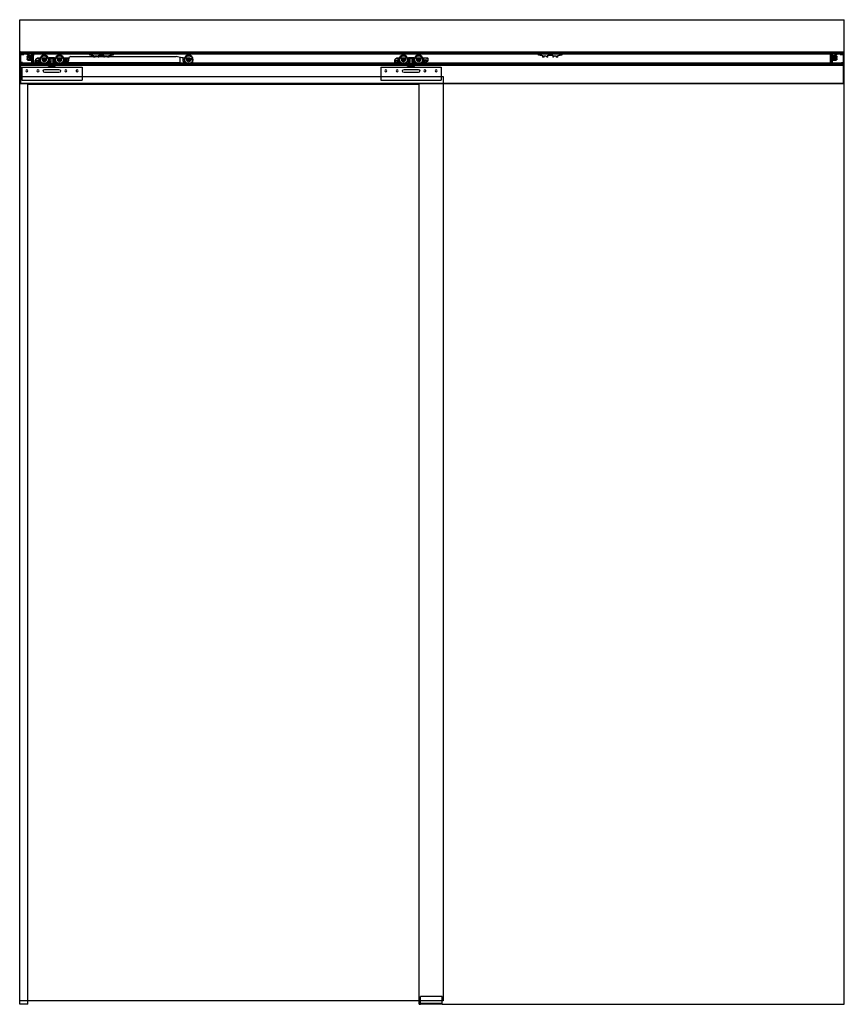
# Model space of a CAD drawing. Header units: millimetres. Extents: x 0 to 2050, y 0 to 2448.
import ezdxf

# ---------------------------------------------------------------- set-up
doc = ezdxf.new("R2010")
doc.units = ezdxf.units.MM
doc.header["$LTSCALE"] = 10
doc.layers.add('BESCH_KONT_sich_schn_ansi_2d', color=40, linetype='Continuous')

msp = doc.modelspace()

# ---------------------------------------------------------------- linework, layer by layer
at = {"layer": 'BESCH_KONT_sich_schn_ansi_2d', "extrusion": (0, 1, -2.22045e-16)}
for p, q in [((0, 2448), (2050, 2448)), ((0, 2368), (0, 2448)), ((2050, 2368), (2050, 2448)), ((2, 2368), (0, 2368)), ((0, 2289), (0, 2368)), ((2, 2368), (2, 2289)), ((2, 2368), (2048, 2368)), ((2, 2289), (2, 2368)), ((2, 2367), (2048, 2367)), ((2, 2366), (2048, 2366)), ((2, 2365.5), (2, 2365.5)), ((2, 2365.5), (2, 2365.5)), ((2, 2365.5), (2, 2365.5)), ((2, 2365.5), (2, 2365.5)), ((2, 2365.5), (2, 2365.5)), ((2, 2365.5), (2, 2365.5)), ((2, 2365.5), (2, 2365.5)), ((2, 2365.5), (2, 2365.5)), ((2, 2365.5), (2, 2365.5)), ((2, 2365.5), (2, 2365.5)), ((2, 2365.5), (2, 2365.5)), ((2, 2365.5), (2, 2365.5)), ((2, 2365.5), (2, 2365.5)), ((2, 2365.5), (2, 2365.5)), ((2, 2365.5), (2, 2365.5)), ((2, 2365.5), (2, 2365.5)), ((2, 2365.5), (2, 2365.5)), ((2, 2365.5), (2, 2365.5)), ((2, 2365.5), (2, 2365.5)), ((2, 2365.5), (2, 2365.5)), ((2, 2365.5), (2, 2365.5)), ((2, 2365.5), (2, 2365.5)), ((2, 2365.5), (2, 2365.5)), ((2048, 2365.5), (2, 2365.5)), ((7, 2363.5), (2, 2363.5)), ((2, 2363), (2048, 2363)), ((3, 2363.5), (3, 2365.5)), ((5.2, 2362), (4, 2361)), ((10, 2361), (4, 2361)), ((4, 2360.5), (4, 2361)), ((10, 2360.5), (4, 2360.5)), ((5.2, 2365.5), (5.2, 2363.5)), ((5.2, 2362), (5.2, 2365.5)), ((8.8, 2362), (5.2, 2362)), ((7, 2365.5), (7, 2363.5)), ((7, 2363.5), (7, 2363.5)), ((7, 2363.5), (7, 2363.5)), ((7, 2363.5), (7, 2363.5)), ((7, 2363.5), (7, 2363.5)), ((7, 2363.5), (7, 2363.5)), ((7, 2363.5), (7, 2363.5)), ((7, 2363.5), (7, 2363.5)), ((7, 2363.5), (7, 2363.5)), ((7, 2363.5), (7, 2363.5)), ((7, 2363.5), (7, 2363.5)), ((7, 2363.5), (7, 2363.5)), ((7, 2363.5), (7, 2363.5)), ((7, 2363.5), (7, 2363.5)), ((7, 2363.5), (7, 2363.5)), ((7, 2363.5), (7, 2363.5)), ((7, 2363.5), (7, 2363.5)), ((7, 2363.5), (7, 2363.5)), ((7, 2363.5), (7, 2363.5)), ((7, 2363.5), (2043, 2363.5)), ((8.8, 2365.5), (8.8, 2363.5)), ((8.8, 2362), (8.8, 2365.5)), ((8.8, 2362), (10, 2361)), ((10, 2360.5), (10, 2361)), ((19.2, 2362), (18, 2361)), ((24, 2361), (18, 2361)), ((18, 2360.5), (18, 2361)), ((24, 2360.5), (18, 2360.5)), ((18.4, 2356.4), (18, 2356)), ((18, 2356), (18, 2354.6)), ((18, 2354.6), (22.3, 2353.6)), ((22.3, 2352), (18, 2351)), ((18, 2351), (18, 2349.6)), ((20.6, 2358.4), (18.4, 2356.4)), ((32, 2356.4), (18.4, 2356.4)), ((19.2, 2365.5), (19.2, 2363.5)), ((19.2, 2362), (19.2, 2365.5)), ((22.8, 2362), (19.2, 2362)), ((29.5, 2358.4), (20.6, 2358.4)), ((22.8, 2365.5), (22.8, 2363.5)), ((22.8, 2362), (22.8, 2365.5)), ((22.8, 2362), (24, 2361)), ((23.3, 2353.7), (24.8, 2354.5)), ((24.8, 2351.1), (23.3, 2351.9)), ((24, 2360.5), (24, 2361)), ((25.3, 2354.6), (29, 2354.6)), ((29, 2351), (25.3, 2351)), ((26, 2356.4), (26, 2349.2)), ((27.5, 2355.1), (29.5, 2355.1)), ((27.5, 2349.2), (27.5, 2355.1)), ((29.5, 2363.3), (32, 2363.3)), ((29.5, 2363.3), (29.5, 2358.4)), ((29.5, 2361.1), (32, 2361.1)), ((29.5, 2358.4), (29.5, 2354.1)), ((29.5, 2357.6), (32, 2357.6)), ((29.5, 2354.1), (29.5, 2351.5)), ((29.5, 2351.5), (29.5, 2347.2)), ((30.9, 2365.5), (30.9, 2363.5)), ((31, 2362.5), (31, 2359.5)), ((32, 2362.5), (31, 2362.5)), ((31, 2359.5), (31, 2356.5)), ((32, 2356.5), (31, 2356.5)), ((31.9, 2363.5), (31.9, 2365.5)), ((32, 2363.5), (32, 2363.5)), ((32, 2363.5), (32, 2363.5)), ((32, 2363.5), (32, 2363.5)), ((32, 2363.5), (32, 2363.5)), ((32, 2363.5), (32, 2363.5)), ((32, 2363.5), (32, 2363.5)), ((32, 2363.5), (32, 2363.5)), ((32, 2363.5), (32, 2363.5)), ((32, 2363.5), (32, 2363.5)), ((32, 2363.5), (32, 2361.5)), ((32, 2363.5), (32, 2363.5)), ((32, 2363.5), (32, 2363.5)), ((32, 2363.5), (32, 2363.5)), ((32, 2363.5), (32, 2363.5)), ((32, 2363.5), (32, 2363.5)), ((32, 2363.5), (32, 2363.5)), ((32, 2363.5), (32, 2363.5)), ((32, 2363.5), (32, 2363.5)), ((32, 2360.5), (32, 2361.5)), ((34, 2360.5), (32, 2360.5)), ((32, 2360.5), (32, 2356.4)), ((34, 2360), (32, 2356.4)), ((32, 2359.5), (34, 2359.5)), ((32, 2356.4), (32, 2349.2)), ((34, 2363.5), (34, 2360.5)), ((34, 2360.5), (34, 2360)), ((34, 2345.6), (34, 2360)), ((43.8, 2352.7), (47.3, 2352.7)), ((47, 2353.5), (47.3, 2353.5)), ((47.3, 2353.5), (47.3, 2352.7)), ((47.3, 2353.5), (73.4, 2353.5)), ((47.3, 2352.7), (47.3, 2346.6)), ((72, 2353.5), (72, 2345.5)), ((86.6, 2353.5), (73.4, 2353.5)), ((73.5, 2345.5), (73.5, 2353.5)), ((73.5, 2353.5), (73.5, 2345.5)), ((75.3, 2353.5), (75.3, 2345.5)), ((84.7, 2345.5), (84.7, 2353.5)), ((86.5, 2345.5), (86.5, 2353.5)), ((86.5, 2353.5), (86.5, 2345.5)), ((86.6, 2353.5), (120, 2353.5)), ((88, 2353.5), (88, 2345.5)), ((108.5, 2353.5), (108.5, 2342)), ((110.5, 2353.5), (110.5, 2342.5)), ((112, 2350.7), (112, 2339.8)), ((116.6, 2350.7), (112, 2350.7)), ((117.6, 2351.3), (116.6, 2350.7)), ((121.5, 2352), (121.5, 2346.5)), ((126.9, 2356.7), (121.8, 2353.7)), ((126.9, 2356.7), (389.1, 2356.7)), ((170, 2365), (170, 2363)), ((172, 2365), (170, 2365)), ((170.6, 2365), (170.6, 2363)), ((172, 2365), (172, 2363)), ((172, 2365), (234, 2365)), ((234, 2363), (172, 2363)), ((173.1, 2365), (173.1, 2363)), ((173.5, 2365), (173.5, 2363)), ((174, 2360), (173.5, 2363)), ((178, 2360), (174, 2360)), ((176, 2365), (176, 2360)), ((178, 2363), (178, 2360)), ((178, 2360), (180, 2360)), ((180, 2365), (180, 2360)), ((181, 2359.7), (182.2, 2359.1)), ((183.2, 2358.8), (184.4, 2358.8)), ((184.4, 2358.8), (183.8, 2356.2)), ((183.8, 2356.2), (183.8, 2355.2)), ((188, 2355), (183.8, 2355)), ((188, 2357.4), (188, 2357.4)), ((188, 2357.4), (188, 2357.4)), ((188, 2357.4), (188, 2357.4)), ((188, 2357.4), (188, 2357.4)), ((188, 2357.4), (188, 2357.4)), ((188, 2357.4), (188, 2357.4)), ((188, 2357.4), (188, 2357.4)), ((188, 2357.4), (188, 2357.4)), ((188, 2357.4), (188, 2357.4)), ((188, 2355.2), (188, 2357.4)), ((188, 2357.4), (188, 2357.4)), ((188, 2357.4), (188, 2357.4)), ((188, 2357.4), (188, 2357.4)), ((188, 2357.4), (188, 2357.4)), ((188, 2357.4), (188, 2357.4)), ((188, 2357.4), (188, 2357.4)), ((188, 2357.4), (188, 2357.4)), ((188, 2357.4), (188, 2357.4)), ((188, 2357.4), (188, 2357.4)), ((189, 2358.4), (191.6, 2358.4)), ((192.3, 2358.1), (195.7, 2355)), ((196.6, 2355), (195.7, 2355)), ((196.8, 2355.5), (196.8, 2359.5)), ((197.3, 2360), (208.7, 2360)), ((209.2, 2359.5), (209.2, 2355.5)), ((210.3, 2355), (209.4, 2355)), ((210.3, 2355), (213.7, 2358.1)), ((214.4, 2358.4), (217, 2358.4)), ((218, 2357.4), (218, 2355.2)), ((222.2, 2355), (218, 2355)), ((221.6, 2358.8), (222.8, 2358.8)), ((222.2, 2356.2), (221.6, 2358.8)), ((222.2, 2355.2), (222.2, 2356.2)), ((223.8, 2359.1), (225, 2359.7)), ((226, 2365), (226, 2360)), ((226, 2360), (228, 2360)), ((228, 2363), (228, 2360)), ((232, 2360), (228, 2360)), ((230, 2365), (230, 2360)), ((232.5, 2363), (232, 2360)), ((232.5, 2365), (232.5, 2363)), ((232.9, 2365), (232.9, 2363)), ((236, 2365), (234, 2365)), ((234, 2365), (234, 2363)), ((235.4, 2365), (235.4, 2363)), ((236, 2365), (236, 2363)), ((403, 2353.3), (389.1, 2356.7)), ((398, 2354.5), (398, 2341.7)), ((406.5, 2353.3), (403, 2353.3)), ((406.5, 2347.5), (406.5, 2353.3)), ((406.5, 2353.3), (420.5, 2353.3)), ((936.8, 2352.7), (940.3, 2352.7)), ((940, 2353.5), (940.3, 2353.5)), ((940.3, 2353.5), (940.3, 2352.7)), ((940.3, 2353.5), (966.4, 2353.5)), ((940.3, 2352.7), (940.3, 2346.6)), ((965, 2353.5), (965, 2345.5)), ((979.6, 2353.5), (966.4, 2353.5)), ((966.5, 2345.5), (966.5, 2353.5)), ((966.5, 2353.5), (966.5, 2345.5)), ((968.3, 2353.5), (968.3, 2345.5)), ((977.7, 2345.5), (977.7, 2353.5)), ((979.5, 2345.5), (979.5, 2353.5)), ((979.5, 2353.5), (979.5, 2345.5)), ((979.6, 2353.5), (1013, 2353.5)), ((981, 2353.5), (981, 2345.5)), ((1001.5, 2353.5), (1001.5, 2342)), ((1003.5, 2353.5), (1003.5, 2342.5)), ((1014.5, 2352), (1014.5, 2346.5)), ((1286, 2365), (1286, 2363)), ((1288, 2365), (1286, 2365)), ((1286.6, 2365), (1286.6, 2363)), ((1288, 2365), (1288, 2363)), ((1288, 2365), (1350, 2365)), ((1350, 2363), (1288, 2363)), ((1289.1, 2365), (1289.1, 2363)), ((1289.5, 2365), (1289.5, 2363)), ((1290, 2360), (1289.5, 2363)), ((1294, 2360), (1290, 2360)), ((1292, 2365), (1292, 2360)), ((1294, 2363), (1294, 2360)), ((1294, 2360), (1296, 2360)), ((1296, 2365), (1296, 2360)), ((1297, 2359.7), (1298.2, 2359.1)), ((1299.2, 2358.8), (1300.4, 2358.8)), ((1300.4, 2358.8), (1299.8, 2356.2)), ((1299.8, 2356.2), (1299.8, 2355.2)), ((1304, 2355), (1299.8, 2355)), ((1304, 2357.4), (1304, 2357.4)), ((1304, 2357.4), (1304, 2357.4)), ((1304, 2357.4), (1304, 2357.4)), ((1304, 2357.4), (1304, 2357.4)), ((1304, 2357.4), (1304, 2357.4)), ((1304, 2357.4), (1304, 2357.4)), ((1304, 2357.4), (1304, 2357.4)), ((1304, 2357.4), (1304, 2357.4)), ((1304, 2357.4), (1304, 2357.4)), ((1304, 2355.2), (1304, 2357.4)), ((1304, 2357.4), (1304, 2357.4)), ((1304, 2357.4), (1304, 2357.4)), ((1304, 2357.4), (1304, 2357.4)), ((1304, 2357.4), (1304, 2357.4)), ((1304, 2357.4), (1304, 2357.4)), ((1304, 2357.4), (1304, 2357.4)), ((1304, 2357.4), (1304, 2357.4)), ((1304, 2357.4), (1304, 2357.4)), ((1304, 2357.4), (1304, 2357.4)), ((1305, 2358.4), (1307.6, 2358.4)), ((1308.3, 2358.1), (1311.7, 2355)), ((1312.6, 2355), (1311.7, 2355)), ((1312.8, 2355.5), (1312.8, 2359.5)), ((1313.3, 2360), (1324.7, 2360)), ((1325.2, 2359.5), (1325.2, 2355.5)), ((1326.3, 2355), (1325.4, 2355)), ((1326.3, 2355), (1329.7, 2358.1)), ((1330.4, 2358.4), (1333, 2358.4)), ((1334, 2357.4), (1334, 2355.2)), ((1338.2, 2355), (1334, 2355)), ((1337.6, 2358.8), (1338.8, 2358.8)), ((1338.2, 2356.2), (1337.6, 2358.8)), ((1338.2, 2355.2), (1338.2, 2356.2)), ((1339.8, 2359.1), (1341, 2359.7)), ((1342, 2365), (1342, 2360)), ((1342, 2360), (1344, 2360)), ((1344, 2363), (1344, 2360)), ((1348, 2360), (1344, 2360)), ((1346, 2365), (1346, 2360)), ((1348.5, 2363), (1348, 2360)), ((1348.5, 2365), (1348.5, 2363)), ((1348.9, 2365), (1348.9, 2363)), ((1352, 2365), (1350, 2365)), ((1350, 2365), (1350, 2363)), ((1351.4, 2365), (1351.4, 2363)), ((1352, 2365), (1352, 2363)), ((2016, 2360.5), (2016, 2363.5)), ((2016, 2360.5), (2016, 2360)), ((2018, 2360.5), (2016, 2360.5)), ((2016, 2345.6), (2016, 2360)), ((2016, 2360), (2018, 2356.4)), ((2016, 2359.5), (2018, 2359.5)), ((2018, 2363.5), (2018, 2363.5)), ((2018, 2363.5), (2018, 2363.5)), ((2018, 2363.5), (2018, 2363.5)), ((2018, 2363.5), (2018, 2363.5)), ((2018, 2363.5), (2018, 2363.5)), ((2018, 2363.5), (2018, 2363.5)), ((2018, 2363.5), (2018, 2363.5)), ((2018, 2363.5), (2018, 2363.5)), ((2018, 2363.5), (2018, 2363.5)), ((2018, 2361.5), (2018, 2363.5)), ((2018, 2363.5), (2018, 2363.5)), ((2018, 2363.5), (2018, 2363.5)), ((2018, 2363.5), (2018, 2363.5)), ((2018, 2363.5), (2018, 2363.5)), ((2018, 2363.5), (2018, 2363.5)), ((2018, 2363.5), (2018, 2363.5)), ((2018, 2363.5), (2018, 2363.5)), ((2018, 2363.5), (2018, 2363.5)), ((2020.5, 2363.3), (2018, 2363.3)), ((2018, 2362.5), (2019, 2362.5)), ((2018, 2361.5), (2018, 2360.5)), ((2020.5, 2361.1), (2018, 2361.1)), ((2018, 2360.5), (2018, 2356.4)), ((2020.5, 2357.6), (2018, 2357.6)), ((2018, 2356.5), (2019, 2356.5)), ((2018, 2356.4), (2018, 2349.2)), ((2018, 2356.4), (2031.6, 2356.4)), ((2018.1, 2365.5), (2018.1, 2363.5)), ((2019, 2356.5), (2019, 2362.5)), ((2019.1, 2363.5), (2019.1, 2365.5)), ((2020.5, 2358.4), (2020.5, 2363.3)), ((2029.4, 2358.4), (2020.5, 2358.4)), ((2020.5, 2358.4), (2020.5, 2354.1)), ((2020.5, 2355.1), (2022.5, 2355.1)), ((2020.5, 2351.5), (2020.5, 2354.1)), ((2020.5, 2351.5), (2020.5, 2347.2)), ((2021, 2354.6), (2024.7, 2354.6)), ((2024.7, 2351), (2021, 2351)), ((2022.5, 2355.1), (2022.5, 2349.2)), ((2024, 2356.4), (2024, 2349.2)), ((2025.2, 2354.5), (2026.7, 2353.7)), ((2026.7, 2351.9), (2025.2, 2351.1)), ((2027.2, 2362), (2026, 2361)), ((2032, 2361), (2026, 2361)), ((2026, 2360.5), (2026, 2361)), ((2032, 2360.5), (2026, 2360.5)), ((2027.2, 2365.5), (2027.2, 2363.5)), ((2027.2, 2362), (2027.2, 2365.5)), ((2030.8, 2362), (2027.2, 2362)), ((2027.7, 2353.6), (2032, 2354.6)), ((2032, 2351), (2027.7, 2352)), ((2031.6, 2356.4), (2029.4, 2358.4)), ((2030.8, 2365.5), (2030.8, 2363.5)), ((2030.8, 2362), (2030.8, 2365.5)), ((2030.8, 2362), (2032, 2361)), ((2032, 2356), (2031.6, 2356.4)), ((2032, 2360.5), (2032, 2361)), ((2032, 2356), (2032, 2354.6)), ((2032, 2351), (2032, 2349.6)), ((2041.2, 2362), (2040, 2361)), ((2046, 2361), (2040, 2361)), ((2040, 2360.5), (2040, 2361)), ((2046, 2360.5), (2040, 2360.5)), ((2041.2, 2365.5), (2041.2, 2363.5)), ((2041.2, 2362), (2041.2, 2365.5)), ((2044.8, 2362), (2041.2, 2362)), ((2043, 2365.5), (2043, 2363.5)), ((2043, 2363.5), (2043, 2363.5)), ((2043, 2363.5), (2043, 2363.5)), ((2043, 2363.5), (2043, 2363.5)), ((2043, 2363.5), (2043, 2363.5)), ((2043, 2363.5), (2043, 2363.5)), ((2043, 2363.5), (2043, 2363.5)), ((2043, 2363.5), (2043, 2363.5)), ((2043, 2363.5), (2043, 2363.5)), ((2043, 2363.5), (2043, 2363.5)), ((2043, 2363.5), (2043, 2363.5)), ((2043, 2363.5), (2043, 2363.5)), ((2043, 2363.5), (2043, 2363.5)), ((2043, 2363.5), (2043, 2363.5)), ((2043, 2363.5), (2043, 2363.5)), ((2043, 2363.5), (2043, 2363.5)), ((2043, 2363.5), (2043, 2363.5)), ((2043, 2363.5), (2043, 2363.5)), ((2043, 2363.5), (2043, 2363.5)), ((2043, 2363.5), (2048, 2363.5)), ((2044.8, 2365.5), (2044.8, 2363.5)), ((2044.8, 2362), (2044.8, 2365.5)), ((2044.8, 2362), (2046, 2361)), ((2046, 2360.5), (2046, 2361)), ((2047, 2365.5), (2047, 2363.5)), ((2048, 2368), (2048, 2289)), ((2048, 2368), (2050, 2368)), ((2048, 2289), (2048, 2368)), ((2050, 2289), (2050, 2368)), ((7, 2341.5), (2, 2341.5)), ((7, 2339.5), (2, 2339.5)), ((2048, 2339.5), (2, 2339.5)), ((2, 2338.5), (2048, 2338.5)), ((2048, 2338), (2, 2338)), ((7, 2337.5), (2, 2337.5)), ((2048, 2337.5), (2, 2337.5)), ((2, 2337), (2048, 2337)), ((2048, 2336.5), (2, 2336.5)), ((2, 2336), (2048, 2336)), ((2, 2335), (2048, 2335)), ((5, 2330), (5, 2298)), ((5, 2330), (155, 2330)), ((7, 2339.5), (7, 2341.5)), ((7, 2337.5), (7, 2339.5)), ((18, 2349.6), (18.4, 2349.2)), ((18.4, 2349.2), (20.6, 2347.2)), ((18.4, 2349.2), (32, 2349.2)), ((20.6, 2347.2), (29.5, 2347.2)), ((26, 2349.2), (27.5, 2349.2)), ((29.5, 2348.1), (32, 2348.1)), ((29.5, 2347.2), (29.5, 2342.3)), ((29.5, 2344.6), (32, 2344.6)), ((32, 2342.3), (29.5, 2342.3)), ((31, 2349.5), (31, 2346.5)), ((32, 2349.5), (31, 2349.5)), ((31, 2346.5), (31, 2343.5)), ((32, 2343.5), (31, 2343.5)), ((32, 2349.2), (32, 2345.1)), ((32, 2349.2), (34, 2345.6)), ((34, 2345.5), (32, 2345.5)), ((32, 2345.1), (34, 2345.1)), ((32, 2342.3), (32, 2345.1)), ((32, 2344.8), (34, 2344.8)), ((34, 2342.4), (32, 2342.4)), ((32, 2342.1), (32, 2342.3)), ((32, 2342.1), (34, 2342.1)), ((34, 2345.6), (34, 2345.1)), ((34, 2345.1), (34, 2344.8)), ((34, 2344.8), (34, 2342.4)), ((34, 2342.4), (34, 2342.1)), ((47.3, 2346.6), (39.5, 2346.6)), ((39.5, 2342.2), (39.5, 2345.9)), ((42.4, 2341.5), (40.2, 2341.5)), ((40.8, 2345.3), (46, 2345.3)), ((40.8, 2342.8), (40.8, 2345.3)), ((42.4, 2342.8), (40.8, 2342.8)), ((42.4, 2341.5), (42.4, 2342.8)), ((46, 2342.8), (44.4, 2342.8)), ((44.4, 2342.8), (44.4, 2341.5)), ((47.3, 2341.5), (44.4, 2341.5)), ((46, 2345.3), (46, 2345.3)), ((46, 2345.3), (46, 2345.3)), ((46, 2345.3), (46, 2345.3)), ((46, 2345.3), (46, 2345.3)), ((46, 2345.3), (46, 2345.3)), ((46, 2345.3), (46, 2345.3)), ((46, 2345.3), (46, 2345.3)), ((46, 2345.3), (46, 2345.3)), ((46, 2345.3), (46, 2345.3)), ((46, 2345.3), (46, 2342.8)), ((46, 2345.3), (46, 2345.3)), ((46, 2345.3), (46, 2345.3)), ((46, 2345.3), (46, 2345.3)), ((46, 2345.3), (46, 2345.3)), ((46, 2345.3), (46, 2345.3)), ((46, 2345.3), (46, 2345.3)), ((46, 2345.3), (46, 2345.3)), ((46, 2345.3), (46, 2345.3)), ((47.3, 2346.6), (47.3, 2341.5)), ((49.2, 2341.5), (47.3, 2341.5)), ((52.6, 2340.9), (49.2, 2341.5)), ((55.6, 2339.2), (52.6, 2340.9)), ((58.3, 2337.3), (56.1, 2338.8)), ((75.3, 2335.5), (64, 2335.5)), ((88.5, 2332), (71.5, 2332)), ((71.5, 2330), (71.5, 2332)), ((72, 2345.5), (88, 2345.5)), ((73, 2332), (73, 2338)), ((73.5, 2345.5), (73.5, 2335.5)), ((75.3, 2335.5), (84.7, 2335.5)), ((84, 2350), (76, 2350)), ((76, 2330), (76, 2350)), ((76, 2345.5), (76, 2335.5)), ((76, 2345.5), (76, 2335.5)), ((76, 2330), (76, 2332)), ((76.5, 2332), (76.5, 2338)), ((83.5, 2332), (83.5, 2338)), ((83.5, 2332), (83.5, 2332)), ((83.5, 2332), (83.5, 2332)), ((83.5, 2332), (83.5, 2332)), ((83.5, 2332), (83.5, 2332)), ((83.5, 2332), (83.5, 2332)), ((83.5, 2332), (83.5, 2332)), ((83.5, 2332), (83.5, 2332)), ((83.5, 2332), (83.5, 2332)), ((83.5, 2332), (83.5, 2332)), ((83.5, 2332), (83.5, 2332)), ((83.5, 2332), (83.5, 2332)), ((83.5, 2332), (83.5, 2332)), ((83.5, 2332), (83.5, 2332)), ((83.5, 2332), (83.5, 2332)), ((83.5, 2332), (83.5, 2332)), ((83.5, 2332), (83.5, 2332)), ((83.5, 2332), (83.5, 2332)), ((83.5, 2332), (83.5, 2332)), ((83.5, 2332), (83.5, 2332)), ((83.5, 2332), (83.5, 2332)), ((83.5, 2332), (83.5, 2332)), ((83.5, 2332), (83.5, 2332)), ((83.5, 2332), (83.5, 2332)), ((84, 2330), (84, 2350)), ((84, 2345.5), (84, 2335.5)), ((84, 2345.5), (84, 2335.5)), ((84, 2330), (84, 2332)), ((95.8, 2335.5), (84.7, 2335.5)), ((86.5, 2345.5), (86.5, 2335.5)), ((87, 2332), (87, 2338)), ((88.5, 2330), (88.5, 2332)), ((107.5, 2341.4), (101.6, 2337.3)), ((117.5, 2342.5), (110.9, 2342.5)), ((112, 2341.7), (398, 2341.7)), ((112, 2339.8), (112, 2338.5)), ((112, 2339.8), (409, 2339.8)), ((112, 2338.5), (112, 2334.7)), ((112, 2338.5), (410.1, 2338.5)), ((420.5, 2334.7), (112, 2334.7)), ((155, 2330), (155, 2298)), ((413.3, 2336), (424.9, 2336)), ((424.9, 2336), (413.3, 2336)), ((898, 2330), (898, 2298)), ((898, 2330), (1048, 2330)), ((940.3, 2346.6), (932.5, 2346.6)), ((932.5, 2342.2), (932.5, 2345.9)), ((935.4, 2341.5), (933.2, 2341.5)), ((933.8, 2342.8), (933.8, 2345.3)), ((933.8, 2345.3), (939, 2345.3)), ((935.4, 2342.8), (933.8, 2342.8)), ((935.4, 2341.5), (935.4, 2342.8)), ((939, 2342.8), (937.4, 2342.8)), ((937.4, 2342.8), (937.4, 2341.5)), ((940.3, 2341.5), (937.4, 2341.5)), ((939, 2345.3), (939, 2342.8)), ((939, 2342.8), (939, 2342.8)), ((939, 2342.8), (939, 2342.8)), ((939, 2342.8), (939, 2342.8)), ((939, 2342.8), (939, 2342.8)), ((939, 2342.8), (939, 2342.8)), ((939, 2342.8), (939, 2342.8)), ((939, 2342.8), (939, 2342.8)), ((939, 2342.8), (939, 2342.8)), ((939, 2342.8), (939, 2342.8)), ((939, 2342.8), (939, 2342.8)), ((939, 2342.8), (939, 2342.8)), ((939, 2342.8), (939, 2342.8)), ((939, 2342.8), (939, 2342.8)), ((939, 2342.8), (939, 2342.8)), ((939, 2342.8), (939, 2342.8)), ((939, 2342.8), (939, 2342.8)), ((939, 2342.8), (939, 2342.8)), ((939, 2342.8), (939, 2342.8)), ((939, 2342.8), (939, 2342.8)), ((939, 2342.8), (939, 2342.8)), ((939, 2342.8), (939, 2342.8)), ((939, 2342.8), (939, 2342.8)), ((939, 2342.8), (939, 2342.8)), ((939, 2342.8), (939, 2342.8)), ((939, 2342.8), (939, 2342.8)), ((939, 2342.8), (939, 2342.8)), ((939, 2342.8), (939, 2342.8)), ((939, 2342.8), (939, 2342.8)), ((939, 2342.8), (939, 2342.8)), ((940.3, 2346.6), (940.3, 2341.5)), ((942.2, 2341.5), (940.3, 2341.5)), ((945.6, 2340.9), (942.2, 2341.5)), ((948.6, 2339.2), (945.6, 2340.9)), ((951.3, 2337.3), (949.1, 2338.8)), ((968.3, 2335.5), (957, 2335.5)), ((981.5, 2332), (964.5, 2332)), ((964.5, 2330), (964.5, 2332)), ((965, 2345.5), (981, 2345.5)), ((966, 2332), (966, 2338)), ((966.5, 2345.5), (966.5, 2335.5)), ((968.3, 2335.5), (977.7, 2335.5)), ((977, 2350), (969, 2350)), ((969, 2330), (969, 2350)), ((969, 2330), (969, 2332)), ((969.5, 2332), (969.5, 2338)), ((976.5, 2332), (976.5, 2338)), ((976.5, 2332), (976.5, 2332)), ((976.5, 2332), (976.5, 2332)), ((976.5, 2332), (976.5, 2332)), ((976.5, 2332), (976.5, 2332)), ((976.5, 2332), (976.5, 2332)), ((976.5, 2332), (976.5, 2332)), ((976.5, 2332), (976.5, 2332)), ((976.5, 2332), (976.5, 2332)), ((976.5, 2332), (976.5, 2332)), ((976.5, 2332), (976.5, 2332)), ((976.5, 2332), (976.5, 2332)), ((976.5, 2332), (976.5, 2332)), ((976.5, 2332), (976.5, 2332)), ((976.5, 2332), (976.5, 2332)), ((976.5, 2332), (976.5, 2332)), ((976.5, 2332), (976.5, 2332)), ((976.5, 2332), (976.5, 2332)), ((976.5, 2332), (976.5, 2332)), ((976.5, 2332), (976.5, 2332)), ((976.5, 2332), (976.5, 2332)), ((976.5, 2332), (976.5, 2332)), ((976.5, 2332), (976.5, 2332)), ((976.5, 2332), (976.5, 2332)), ((977, 2330), (977, 2350)), ((977, 2330), (977, 2332)), ((988.8, 2335.5), (977.7, 2335.5)), ((979.5, 2345.5), (979.5, 2335.5)), ((980, 2332), (980, 2338)), ((981.5, 2330), (981.5, 2332)), ((1000.5, 2341.4), (994.6, 2337.3)), ((1010.5, 2342.5), (1003.9, 2342.5)), ((1048, 2330), (1048, 2298)), ((2018, 2349.2), (2016, 2345.6)), ((2016, 2345.6), (2016, 2345.1)), ((2016, 2345.5), (2018, 2345.5)), ((2016, 2345.1), (2018, 2345.1)), ((2016, 2345.1), (2016, 2344.8)), ((2016, 2344.8), (2018, 2344.8)), ((2016, 2342.4), (2016, 2344.8)), ((2018, 2342.4), (2016, 2342.4)), ((2016, 2342.1), (2016, 2342.4)), ((2016, 2342.1), (2018, 2342.1)), ((2018, 2349.5), (2019, 2349.5)), ((2031.6, 2349.2), (2018, 2349.2)), ((2018, 2349.2), (2018, 2345.1)), ((2020.5, 2348.1), (2018, 2348.1)), ((2018, 2345.1), (2018, 2342.3)), ((2020.5, 2344.6), (2018, 2344.6)), ((2018, 2343.5), (2019, 2343.5)), ((2018, 2342.3), (2020.5, 2342.3)), ((2018, 2342.3), (2018, 2342.1)), ((2019, 2343.5), (2019, 2349.5)), ((2020.5, 2347.2), (2029.4, 2347.2)), ((2020.5, 2342.3), (2020.5, 2347.2)), ((2022.5, 2349.2), (2024, 2349.2)), ((2029.4, 2347.2), (2031.6, 2349.2)), ((2031.6, 2349.2), (2032, 2349.6)), ((2043, 2341.5), (2048, 2341.5)), ((2043, 2339.5), (2043, 2341.5)), ((2043, 2339.5), (2048, 2339.5)), ((2043, 2337.5), (2043, 2339.5)), ((2043, 2337.5), (2048, 2337.5)), ((0, 2307), (898, 2307)), ((5, 2307), (155, 2307)), ((62.5, 2324.5), (97.5, 2324.5)), ((97.5, 2316.5), (62.5, 2316.5)), ((898, 2307), (1048, 2307)), ((955.5, 2324.5), (990.5, 2324.5)), ((990.5, 2316.5), (955.5, 2316.5)), ((1048, 2307), (1053, 2307)), ((1053, 2307), (1053, 2289)), ((2, 2289), (0, 2289)), ((0, 9), (0, 2289)), ((2, 2290), (2, 2290)), ((2, 2290), (2, 2290)), ((2, 2290), (2, 2290)), ((2, 2290), (2, 2290)), ((2, 2290), (2, 2290)), ((2, 2290), (2, 2290)), ((2, 2290), (2, 2290)), ((2, 2290), (2, 2290)), ((2, 2290), (2, 2290)), ((2, 2290), (2, 2290)), ((2, 2290), (2, 2290)), ((2, 2290), (2048, 2290)), ((2, 2290), (2, 2290)), ((2, 2290), (2, 2290)), ((2, 2290), (2, 2290)), ((2, 2290), (2, 2290)), ((2, 2290), (2, 2290)), ((2, 2290), (2, 2290)), ((2, 2290), (2, 2290)), ((2, 2290), (2, 2290)), ((2, 2290), (2, 2290)), ((2, 2290), (2, 2290)), ((2, 2290), (2, 2290)), ((2, 2290), (2, 2290)), ((2, 2290), (2, 2290)), ((2, 2290), (2, 2290)), ((2, 2290), (2, 2290)), ((2, 2290), (2, 2290)), ((2, 2290), (2, 2290)), ((2, 2290), (2, 2290)), ((2, 2290), (2, 2290)), ((2, 2290), (2, 2290)), ((2, 2290), (2, 2290)), ((2, 2290), (2, 2290)), ((2, 2290), (2, 2290)), ((2, 2290), (2, 2290)), ((2, 2290), (2, 2290)), ((2, 2290), (2, 2290)), ((2, 2290), (2, 2290)), ((2, 2290), (2, 2290)), ((2, 2289), (2048, 2289)), ((5, 2298), (155, 2298)), ((20, 2288), (993, 2288)), ((20, 9), (20, 2288)), ((898, 2298), (1048, 2298)), ((993, 9), (993, 2288)), ((1053, 2289), (1053, 9)), ((2048, 2289), (2050, 2289)), ((2050, 0), (2050, 2289)), ((996, 9), (0, 9)), ((0, 0), (0, 9)), ((20, 0), (0, 0)), ((20, 0), (20, 9)), ((993, 0), (993, 9)), ((993, 0), (996, 0)), ((1050, 19.5), (996, 19.5)), ((996, 0), (996, 19.5)), ((1050, 9), (996, 9)), ((1050, 2), (996, 2)), ((1050, 0), (996, 0)), ((1000, 2), (1000, 0)), ((1005, 2), (1005, 0)), ((1041, 2), (1041, 0)), ((1046, 2), (1046, 0)), ((1050, 0), (1050, 19.5)), ((1053, 9), (1050, 9)), ((1050, 2), (1050, 2)), ((1050, 2), (1050, 2)), ((1050, 2), (1050, 2)), ((1050, 2), (1050, 2)), ((1050, 2), (1050, 2)), ((1050, 2), (1050, 2)), ((1050, 2), (1050, 2)), ((1050, 2), (1050, 2)), ((1050, 2), (1050, 2)), ((1050, 2), (1050, 2)), ((1050, 2), (1050, 2)), ((1050, 2), (1050, 2)), ((1050, 2), (1050, 2)), ((1050, 2), (1050, 2)), ((1050, 2), (1050, 2)), ((1050, 2), (1050, 2)), ((1050, 2), (1050, 2)), ((1050, 2), (1050, 2)), ((1050, 2), (1050, 2)), ((1050, 2), (1050, 2)), ((1050, 2), (1050, 2)), ((1050, 2), (1050, 2)), ((1050, 2), (1050, 2)), ((1050, 2), (1050, 2)), ((1050, 2), (1050, 2)), ((1050, 2), (1050, 2)), ((1050, 2), (1050, 2)), ((1050, 2), (1050, 2)), ((1050, 2), (1050, 2)), ((1050, 2), (1050, 2)), ((1050, 2), (1050, 2)), ((1050, 2), (1050, 2)), ((1050, 0), (2050, 0))]:
    msp.add_line(p, q, dxfattribs=at)
at = {"layer": 'BESCH_KONT_sich_schn_ansi_2d', "extrusion": (0, -2.22045e-16, -1)}
for centre, radius in [((-61, 2348.5), 11.2), ((-61, 2348.5), 4), ((-61, 2348.5), 2), ((-99, 2348.5), 11.2), ((-99, 2348.5), 2), ((-420, 2348.5), 11.2), ((-420, 2348.5), 2), ((-954, 2348.5), 11.2), ((-954, 2348.5), 4), ((-954, 2348.5), 2), ((-992, 2348.5), 11.2), ((-992, 2348.5), 2), ((-116, 2347), 2), ((-17.5, 2321), 2.5), ((-45.5, 2321), 2.5), ((-114.5, 2321), 2.5), ((-142.5, 2321), 2.5), ((-910.5, 2321), 2.5), ((-938.5, 2321), 2.5), ((-1007.5, 2321), 2.5), ((-1035.5, 2321), 2.5)]:
    msp.add_circle(centre, radius, dxfattribs=at)
at = {"layer": 'BESCH_KONT_sich_schn_ansi_2d'}
for centre, radius in [((61, 2348.5), 9.64), ((61, 2348.5), 5), ((61, 2348.5), 2.5), ((99, 2348.5), 9.64), ((99, 2348.5), 5), ((99, 2348.5), 4), ((99, 2348.5), 2.5), ((120, 2352), 1.5), ((420, 2348.5), 9.64), ((420, 2348.5), 5), ((420, 2348.5), 4), ((420, 2348.5), 2.5), ((954, 2348.5), 9.64), ((954, 2348.5), 5), ((954, 2348.5), 2.5), ((992, 2348.5), 9.64), ((992, 2348.5), 5), ((992, 2348.5), 4), ((992, 2348.5), 2.5), ((1013, 2352), 1.5), ((116, 2347), 2), ((116, 2347), 2), ((1009, 2347), 2)]:
    msp.add_circle(centre, radius, dxfattribs=at)
at = {"layer": 'BESCH_KONT_sich_schn_ansi_2d', "extrusion": (0, -2.22045e-16, -1)}
for centre, radius, start, end in [((-2, 2365.5), 0.00093, 90, 180), ((-2, 2365.5), 0.00093, 180, 270), ((-2, 2365.5), 0.00116, 90, 180), ((-2, 2365.5), 0.00116, 180, 270), ((-2, 2365.5), 0.00271, 360, 90), ((-2, 2365.5), 0.00271, 270, 0), ((-2, 2365.5), 0.00116, 90, 180), ((-2, 2365.5), 0.00116, 180, 270), ((-2, 2365.5), 0.00271, 360, 90), ((-2, 2365.5), 0.00271, 270, 0), ((-25.3, 2353.6), 1, 62.7338, 90), ((-25.3, 2352), 1, 270, 297.2662), ((-29, 2354.1), 0.5, 90, 180), ((-29, 2351.5), 0.5, 180, 270), ((-32, 2363.5), 2, 90, 180), ((-47.1, 2345.9), 7.63, 88.739, 91.261), ((-120, 2352), 2.5, 135.9783, 344.0144), ((-180, 2358), 2, 90, 120), ((-189, 2357.4), 1, 0.0001, 90), ((-191.6, 2357.4), 1, 90, 132.6467), ((-197.3, 2359.5), 0.5, 0, 90), ((-208.7, 2359.5), 0.5, 90, 180), ((-214.4, 2357.4), 1, 47.3533, 90), ((-217, 2357.4), 1, 90, 179.9999), ((-226, 2358), 2, 60, 90), ((-420.3, 2344), 9.3, 91.2455, 239.8345), ((-940.1, 2345.9), 7.63, 88.739, 91.261), ((-1296, 2358), 2, 90, 120), ((-1305, 2357.4), 1, 0.0001, 90), ((-1307.6, 2357.4), 1, 90, 132.6467), ((-1313.3, 2359.5), 0.5, 0, 90), ((-1324.7, 2359.5), 0.5, 90, 180), ((-1330.4, 2357.4), 1, 47.3533, 90), ((-1333, 2357.4), 1, 90, 179.9999), ((-1342, 2358), 2, 60, 90), ((-2018, 2363.5), 2, 360, 90), ((-2021, 2354.1), 0.5, 0, 90), ((-2021, 2351.5), 0.5, 270, 360), ((-2024.7, 2353.6), 1, 90, 117.2662), ((-2024.7, 2352), 1, 242.7338, 270), ((-47.1, 2345.9), 7.63, 0.0312, 5.4915), ((-40.2, 2342.2), 0.75, 270, 360), ((-61, 2345.8), 8.5, 305, 309.5389), ((-64, 2345.5), 10, 270, 305), ((-83.5, 2332), 0.00093, 270, 0), ((-83.5, 2332), 0.00093, 0, 90), ((-83.5, 2332), 0.00116, 0, 90), ((-83.5, 2332), 0.00116, 270, 360), ((-83.5, 2332), 0.00116, 90, 180), ((-83.5, 2332), 0.00116, 180, 270), ((-83.5, 2332), 0.00116, 0, 90), ((-83.5, 2332), 0.00116, 270, 360), ((-83.5, 2332), 0.00116, 90, 180), ((-83.5, 2332), 0.00116, 180, 270), ((-95.8, 2345.5), 10, 235, 270), ((-117.5, 2346.5), 4, 180, 270), ((-419.8, 2347.5), 13.2, 324.3334, 0), ((-419.8, 2347.5), 13.2, 316.9529, 324.3334), ((-419.8, 2347.5), 13.2, 299.1028, 316.9529), ((-420.3, 2344), 9.3, 239.8345, 268.7545), ((-940.1, 2345.9), 7.63, 0.0312, 5.4915), ((-933.2, 2342.2), 0.75, 270, 360), ((-939, 2342.8), 0.00271, 270, 0), ((-939, 2342.8), 0.00271, 0, 90), ((-939, 2342.8), 0.00116, 90, 180), ((-939, 2342.8), 0.00116, 180, 270), ((-939, 2342.8), 0.00271, 270, 0), ((-939, 2342.8), 0.00271, 0, 90), ((-939, 2342.8), 0.00116, 90, 180), ((-939, 2342.8), 0.00116, 180, 270), ((-939, 2342.8), 0.00217, 0, 90), ((-939, 2342.8), 0.00217, 270, 0), ((-954, 2345.8), 8.5, 305, 309.5389), ((-957, 2345.5), 10, 270, 305), ((-976.5, 2332), 0.00093, 270, 0), ((-976.5, 2332), 0.00093, 0, 90), ((-976.5, 2332), 0.00116, 0, 90), ((-976.5, 2332), 0.00116, 270, 360), ((-976.5, 2332), 0.00116, 90, 180), ((-976.5, 2332), 0.00116, 180, 270), ((-976.5, 2332), 0.00116, 0, 90), ((-976.5, 2332), 0.00116, 270, 360), ((-976.5, 2332), 0.00116, 90, 180), ((-976.5, 2332), 0.00116, 180, 270), ((-988.8, 2345.5), 10, 235, 270), ((-1010.5, 2346.5), 4, 180, 270), ((-62.5, 2320.5), 4, 270, 90), ((-97.5, 2320.5), 4, 90, 270), ((-955.5, 2320.5), 4, 270, 90), ((-990.5, 2320.5), 4, 90, 270)]:
    msp.add_arc(centre, radius, start, end, dxfattribs=at)
at = {"layer": 'BESCH_KONT_sich_schn_ansi_2d'}
for centre, radius, start, end in [((2, 2365.5), 0.00217, 270, 0), ((2, 2365.5), 0.00217, 0, 90), ((2, 2365.5), 0.00271, 270, 0), ((2, 2365.5), 0.00271, 360, 90), ((2, 2365.5), 0.00116, 180, 270), ((2, 2365.5), 0.00116, 90, 180), ((2, 2365.5), 0.00271, 270, 0), ((2, 2365.5), 0.00271, 360, 90), ((2, 2365.5), 0.00116, 180, 270), ((2, 2365.5), 0.00116, 90, 180), ((22.6, 2355), 1.5, 257.2662, 297.2662), ((22.6, 2350.5), 1.5, 62.7338, 102.7338), ((183.2, 2360.8), 2, 240, 270), ((184.3, 2355.2), 0.5, 180, 203.5782), ((187.5, 2355.2), 0.5, 336.4218, 359.9999), ((196, 2355.5), 0.801, 321.3195, 360), ((210, 2355.5), 0.801, 180, 218.6805), ((218.5, 2355.2), 0.5, 180.0001, 203.5782), ((221.7, 2355.2), 0.5, 336.4218, 0), ((222.8, 2360.8), 2, 270, 300), ((1299.2, 2360.8), 2, 240, 270), ((1300.3, 2355.2), 0.5, 180, 203.5782), ((1303.5, 2355.2), 0.5, 336.4218, 359.9999), ((1312, 2355.5), 0.801, 321.3195, 360), ((1326, 2355.5), 0.801, 180, 218.6805), ((1334.5, 2355.2), 0.5, 180.0001, 203.5782), ((1337.7, 2355.2), 0.5, 336.4218, 0), ((1338.8, 2360.8), 2, 270, 300), ((2027.4, 2355), 1.5, 242.7338, 282.7338), ((2027.4, 2350.5), 1.5, 77.2662, 117.2662), ((83.5, 2332), 0.00217, 90, 180), ((83.5, 2332), 0.00217, 180, 270), ((83.5, 2332), 0.00271, 0, 90), ((83.5, 2332), 0.00271, 90, 180), ((83.5, 2332), 0.00271, 180, 270), ((83.5, 2332), 0.00271, 270, 0), ((83.5, 2332), 0.00271, 0, 90), ((83.5, 2332), 0.00271, 90, 180), ((83.5, 2332), 0.00271, 180, 270), ((83.5, 2332), 0.00271, 270, 0), ((110.9, 2336.5), 6, 90, 125), ((939, 2342.8), 0.00116, 90, 180), ((939, 2342.8), 0.00116, 180, 270), ((939, 2342.8), 0.00271, 270, 360), ((939, 2342.8), 0.00271, 0, 90), ((939, 2342.8), 0.00116, 90, 180), ((939, 2342.8), 0.00116, 180, 270), ((939, 2342.8), 0.00271, 270, 360), ((939, 2342.8), 0.00271, 0, 90), ((939, 2342.8), 0.00093, 180, 270), ((939, 2342.8), 0.00093, 90, 180), ((976.5, 2332), 0.00217, 90, 180), ((976.5, 2332), 0.00217, 180, 270), ((976.5, 2332), 0.00271, 0, 90), ((976.5, 2332), 0.00271, 90, 180), ((976.5, 2332), 0.00271, 180, 270), ((976.5, 2332), 0.00271, 270, 0), ((976.5, 2332), 0.00271, 0, 90), ((976.5, 2332), 0.00271, 90, 180), ((976.5, 2332), 0.00271, 180, 270), ((976.5, 2332), 0.00271, 270, 0), ((1003.9, 2336.5), 6, 90, 125)]:
    msp.add_arc(centre, radius, start, end, dxfattribs=at)
for points, knots in [([(39.5, 2346.6), (39.5, 2346.6), (39.5, 2346.7), (39.6, 2346.8), (39.6, 2347), (39.6, 2347.3), (39.7, 2347.6), (39.8, 2348.1), (39.9, 2348.4), (40.1, 2348.8), (40.2, 2349), (40.3, 2349.4), (40.4, 2349.6), (40.7, 2349.9), (40.8, 2350.1), (41, 2350.5), (41.2, 2350.7), (41.7, 2351.2), (42.1, 2351.6), (42.9, 2352.2), (43.4, 2352.5), (43.8, 2352.7)], [15.435182, 15.435182, 15.435182, 15.435182, 16.554933, 16.554933, 17.82418, 17.82418, 19.093427, 19.093427, 20.362674, 20.362674, 21.03193, 21.03193, 21.701186, 21.701186, 22.370442, 22.370442, 23.039698, 23.039698, 24.647552, 24.647552, 26.164556, 26.164556, 26.164556, 26.164556]), ([(43.8, 2352.7), (44.1, 2352.9), (44.5, 2353), (45.2, 2353.2), (45.5, 2353.3), (46, 2353.4), (46.1, 2353.4), (46.4, 2353.5), (46.6, 2353.5), (46.8, 2353.5), (46.8, 2353.5), (46.9, 2353.5), (46.9, 2353.5), (46.9, 2353.5), (46.9, 2353.5), (47, 2353.5), (47, 2353.5), (47, 2353.5), (47, 2353.5), (47, 2353.5)], [1.722708, 1.722708, 1.722708, 1.722708, 2.727227, 2.727227, 3.731745, 3.731745, 4.178178, 4.178178, 4.62461, 4.62461, 4.729547, 4.729547, 4.834483, 4.834483, 4.870202, 4.870202, 4.877795, 4.877795, 4.885387, 4.885387, 4.885387, 4.885387]), ([(932.5, 2346.6), (932.5, 2346.6), (932.5, 2346.7), (932.6, 2346.8), (932.6, 2347), (932.6, 2347.3), (932.7, 2347.6), (932.8, 2348.1), (932.9, 2348.4), (933.1, 2348.8), (933.2, 2349), (933.3, 2349.4), (933.4, 2349.6), (933.7, 2349.9), (933.8, 2350.1), (934, 2350.5), (934.2, 2350.7), (934.7, 2351.2), (935.1, 2351.6), (935.9, 2352.2), (936.4, 2352.5), (936.8, 2352.7)], [15.435182, 15.435182, 15.435182, 15.435182, 16.554933, 16.554933, 17.82418, 17.82418, 19.093427, 19.093427, 20.362674, 20.362674, 21.03193, 21.03193, 21.701186, 21.701186, 22.370442, 22.370442, 23.039698, 23.039698, 24.647552, 24.647552, 26.164556, 26.164556, 26.164556, 26.164556]), ([(936.8, 2352.7), (937.1, 2352.9), (937.5, 2353), (938.2, 2353.2), (938.5, 2353.3), (939, 2353.4), (939.1, 2353.4), (939.4, 2353.5), (939.6, 2353.5), (939.8, 2353.5), (939.8, 2353.5), (939.9, 2353.5), (939.9, 2353.5), (939.9, 2353.5), (939.9, 2353.5), (940, 2353.5), (940, 2353.5), (940, 2353.5), (940, 2353.5), (940, 2353.5)], [1.722708, 1.722708, 1.722708, 1.722708, 2.727227, 2.727227, 3.731745, 3.731745, 4.178178, 4.178178, 4.62461, 4.62461, 4.729547, 4.729547, 4.834483, 4.834483, 4.870202, 4.870202, 4.877795, 4.877795, 4.885387, 4.885387, 4.885387, 4.885387])]:
    msp.add_open_spline(points, degree=3, knots=knots, dxfattribs=at)

doc.saveas('drawing.dxf')
